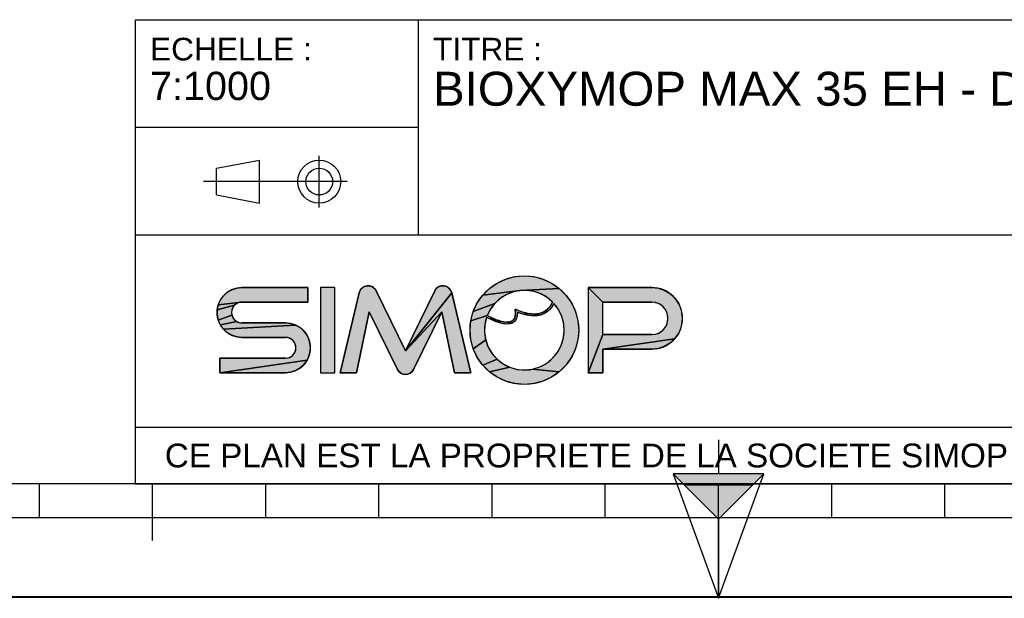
# Model space of a CAD drawing. Header units: millimetres. Extents: x 0 to 297, y 0 to 210.
# Tile 2 of 256: x 87 to 174, y 0 to 51. Entities that reach past the tile are written whole.
import ezdxf

# ---------------------------------------------------------------- set-up
doc = ezdxf.new("R2010")
doc.units = ezdxf.units.MM
doc.header["$LTSCALE"] = 16.335
doc.layers.get('0').update_dxf_attribs({"linetype": 'CONTINUOUS'})
doc.styles.get("Standard").update_dxf_attribs({"font": 'arial.ttf'})

# ---------------------------------------------------------------- blocks, each defined once
blk = doc.blocks.new('MARGEA4_BL0', base_point=(148.514, 105.014))
at = {"color": 7, "linetype": 'Continuous'}
for p, q in [((287.014, 10.014), (10.014, 10.014)), ((88.514, 7.014), (88.514, 10.014)), ((98.514, 5.014), (98.514, 10.014)), ((108.514, 7.014), (108.514, 10.014)), ((118.514, 7.014), (118.514, 10.014)), ((128.514, 7.014), (128.514, 10.014)), ((138.514, 7.014), (138.514, 10.014)), ((148.514, 0.014), (148.514, 10.014)), ((158.514, 7.014), (158.514, 10.014)), ((168.514, 7.014), (168.514, 10.014)), ((248.514, 7.014), (48.514, 7.014)), ((297.014, 0.014), (0.014, 0.014)), ((297.014, 0.014), (0.014, 0.014))]:
    blk.add_line(p, q, dxfattribs=at)
blk = doc.blocks.new('REPERE_ORIENTATION_BL1', base_point=(148.516, 6.898))
at = {"color": 7, "linetype": 'Continuous'}
for p, q in [((148.516, 13.898), (148.516, 10.898)), ((148.516, 6.898), (144.516, 10.898)), ((152.516, 10.898), (144.516, 10.898)), ((144.516, 10.898), (148.516, -0.102)), ((148.516, 6.898), (152.516, 10.898)), ((148.516, -0.102), (152.516, 10.898)), ((151.516, 9.898), (145.516, 9.898)), ((148.516, 6.898), (148.516, -0.102))]:
    blk.add_line(p, q, dxfattribs=at)
blk.add_solid([(144.516, 10.898), (148.516, 6.898), (152.516, 10.898)], dxfattribs=at)
blk = doc.blocks.new('ISO_BL3', base_point=(109.359, 36.711))
at = {"color": 2, "linetype": 'Continuous'}
for p, q in [((104.158, 37.894), (107.956, 38.612)), ((107.956, 34.81), (107.956, 38.612)), ((113.239, 34.434), (113.239, 38.988)), ((104.158, 35.528), (104.158, 37.894)), ((115.7, 36.711), (103.019, 36.711)), ((104.158, 35.528), (107.956, 34.81))]:
    blk.add_line(p, q, dxfattribs=at)
for radius in [1.901, 1.183]:
    blk.add_circle((113.239, 36.711), radius, dxfattribs=at)
blk = doc.blocks.new('LOGO-SIMOP-2009_BL4', base_point=(124.77, 23.589))
at = {"linetype": 'Continuous'}
for points in [[(131.363, 28.389), (132.197, 28.316), (133.005, 28.1), (133.763, 27.746), (134.449, 27.266), (130.961, 27.086), (127.686, 26.675), (128.278, 27.266), (128.963, 27.746), (129.722, 28.1), (130.53, 28.316)], [(105.954, 27.301), (106.412, 27.349), (112.22, 27.349), (112.22, 26.069), (106.412, 26.069), (104.319, 25.829), (104.507, 26.249), (104.777, 26.621), (105.119, 26.929), (105.517, 27.159)], [(117.578, 27.509), (117.792, 27.474), (117.99, 27.382), (118.155, 27.24), (118.276, 27.059), (120.86, 21.749), (124.06, 25.217), (121.579, 20.119), (121.455, 19.934), (121.284, 19.791), (121.08, 19.7), (120.86, 19.669), (120.639, 19.7), (120.436, 19.791), (120.265, 19.934), (120.141, 20.119), (117.66, 25.217), (116.54, 19.829), (115.1, 19.829), (116.778, 26.894), (116.857, 27.097), (116.987, 27.271), (117.16, 27.404), (117.362, 27.485)], [(123.927, 27.474), (124.142, 27.509), (124.358, 27.485), (124.56, 27.404), (124.732, 27.271), (124.863, 27.097), (124.941, 26.894), (120.86, 21.749), (123.444, 27.059), (123.565, 27.24), (123.73, 27.382)], [(129.751, 26.718), (129.215, 26.377), (128.749, 25.946), (126.853, 25.231), (127.207, 25.989), (127.686, 26.675), (130.961, 27.086), (130.34, 26.957)], [(131.596, 27.101), (130.961, 27.086), (134.449, 27.266), (135.04, 26.675), (135.52, 25.989), (135.874, 25.231), (136.091, 24.423), (136.163, 23.589), (136.091, 22.756), (135.874, 21.947), (135.52, 21.189), (135.04, 20.504), (134.449, 19.912), (132.075, 20.142), (132.717, 20.34), (133.309, 20.655), (133.83, 21.078), (134.262, 21.592), (134.588, 22.178), (134.798, 22.816), (134.882, 23.482), (134.838, 24.152), (134.668, 24.801), (134.378, 25.407), (133.978, 25.946), (133.719, 25.545), (133.436, 25.258), (133.098, 25.04), (132.731, 24.907), (132.159, 25.009), (132.592, 25.042), (132.968, 25.156), (133.314, 25.364), (133.6, 25.651), (133.861, 26.069), (133.375, 26.478), (132.823, 26.792), (132.224, 27.002)], [(138.292, 26.069), (137.012, 27.349), (142.612, 27.349), (143.177, 27.29), (143.718, 27.114), (144.211, 26.83), (144.633, 26.449), (144.967, 25.989), (145.199, 25.47), (145.317, 24.913), (145.317, 24.345), (145.199, 23.789), (144.967, 23.269), (144.633, 22.809), (138.292, 21.909), (138.292, 19.829), (137.012, 19.829), (138.292, 23.189), (142.612, 23.189), (142.956, 23.231), (143.281, 23.354), (143.567, 23.551), (143.797, 23.811), (143.958, 24.119), (144.041, 24.456), (144.041, 24.803), (143.958, 25.14), (143.797, 25.447), (143.567, 25.707), (143.281, 25.904), (142.956, 26.027), (142.612, 26.069)], [(124.06, 25.217), (120.86, 21.749), (124.941, 26.894), (126.62, 19.829), (125.18, 19.829)], [(105.952, 25.946), (105.761, 25.8), (104.224, 25.379), (104.319, 25.829), (106.412, 26.069), (106.174, 26.038)], [(105.523, 25.387), (105.492, 25.149), (105.523, 24.911), (104.319, 24.469), (104.224, 24.919), (104.224, 25.379), (105.761, 25.8), (105.615, 25.609)], [(128.368, 25.438), (128.084, 24.869), (126.636, 24.423), (126.853, 25.231), (128.749, 25.946)], [(131.146, 25.202), (131.682, 25.062), (131.315, 24.983), (130.744, 25.179), (130.717, 24.821), (130.631, 24.565), (130.48, 24.354), (130.273, 24.213), (130.001, 24.3), (130.178, 24.346), (130.347, 24.448), (130.481, 24.62), (130.552, 24.815), (130.583, 25.063), (130.563, 25.429)], [(105.761, 24.499), (105.952, 24.352), (104.507, 24.049), (104.319, 24.469), (105.523, 24.911), (105.615, 24.689)], [(128.084, 24.869), (128.432, 24.7), (128.441, 24.519), (128.029, 24.718), (127.876, 24.064), (127.849, 23.394), (127.95, 22.73), (126.853, 21.947), (126.636, 22.756), (126.563, 23.589), (126.636, 24.423)], [(128.738, 24.565), (129.026, 24.456), (129.312, 24.368), (129.161, 24.244), (128.799, 24.369), (128.441, 24.519), (128.432, 24.7)], [(129.788, 24.29), (130.001, 24.3), (130.273, 24.213), (130.034, 24.143), (129.77, 24.13), (129.472, 24.167), (129.161, 24.244), (129.312, 24.368), (129.552, 24.315)], [(132.159, 25.009), (132.731, 24.907), (132.312, 24.85), (131.842, 24.874), (131.315, 24.983), (131.682, 25.062)], [(111.553, 23.809), (111.895, 23.501), (112.165, 23.129), (112.352, 22.709), (112.448, 22.259), (112.448, 21.799), (112.352, 21.349), (112.165, 20.929), (104.452, 19.829), (104.452, 21.109), (110.26, 21.109), (110.498, 21.14), (110.72, 21.232), (110.91, 21.379), (111.057, 21.569), (111.148, 21.791), (111.18, 22.029), (111.148, 22.267), (111.057, 22.489), (110.91, 22.68), (110.72, 22.826), (110.498, 22.918), (110.26, 22.949), (106.412, 22.949), (105.954, 22.997), (105.517, 23.139), (105.119, 23.369), (104.777, 23.677), (111.155, 24.039)], [(110.717, 24.181), (111.155, 24.039), (104.777, 23.677), (104.507, 24.049), (105.952, 24.352), (106.174, 24.26), (106.412, 24.229), (110.26, 24.229)], [(128.175, 22.098), (128.516, 21.52), (128.961, 21.017), (127.686, 20.504), (127.207, 21.189), (126.853, 21.947), (127.95, 22.73)], [(143.177, 21.969), (142.612, 21.909), (138.292, 21.909), (144.633, 22.809), (144.211, 22.429), (143.718, 22.144)], [(110.717, 19.877), (110.26, 19.829), (104.452, 19.829), (112.165, 20.929), (111.895, 20.557), (111.553, 20.249), (111.155, 20.019)], [(129.493, 20.607), (130.093, 20.307), (128.278, 19.912), (127.686, 20.504), (128.961, 21.017)], [(131.408, 20.069), (132.075, 20.142), (134.449, 19.912), (133.763, 19.432), (133.005, 19.079), (132.197, 18.862), (131.363, 18.789), (130.53, 18.862), (129.722, 19.079), (128.963, 19.432), (128.278, 19.912), (130.093, 20.307), (130.739, 20.125)]]:
    blk.add_hatch(color=2, dxfattribs=at).paths.add_polyline_path(points)
at = {"color": 2, "linetype": 'Continuous'}
for p, q in [((128.963, 27.746), (129.722, 28.1)), ((129.722, 28.1), (130.53, 28.316)), ((130.53, 28.316), (131.363, 28.389)), ((131.363, 28.389), (132.197, 28.316)), ((132.197, 28.316), (133.005, 28.1)), ((133.005, 28.1), (133.763, 27.746)), ((105.119, 26.929), (105.517, 27.159)), ((105.517, 27.159), (105.954, 27.301)), ((105.954, 27.301), (106.412, 27.349)), ((116.778, 26.894), (116.857, 27.097)), ((116.857, 27.097), (116.987, 27.271)), ((116.987, 27.271), (117.16, 27.404)), ((117.16, 27.404), (117.362, 27.485)), ((117.362, 27.485), (117.578, 27.509)), ((117.578, 27.509), (117.792, 27.474)), ((117.792, 27.474), (117.99, 27.382)), ((117.99, 27.382), (118.155, 27.24)), ((118.155, 27.24), (118.276, 27.059)), ((123.444, 27.059), (123.565, 27.24)), ((123.565, 27.24), (123.73, 27.382)), ((123.73, 27.382), (123.927, 27.474)), ((123.927, 27.474), (124.142, 27.509)), ((124.142, 27.509), (124.358, 27.485)), ((124.358, 27.485), (124.56, 27.404)), ((124.56, 27.404), (124.732, 27.271)), ((124.732, 27.271), (124.863, 27.097)), ((124.863, 27.097), (124.941, 26.894)), ((127.686, 26.675), (128.278, 27.266)), ((130.961, 27.086), (127.686, 26.675)), ((128.278, 27.266), (128.963, 27.746)), ((130.961, 27.086), (130.34, 26.957)), ((134.449, 27.266), (130.961, 27.086)), ((131.596, 27.101), (130.961, 27.086)), ((132.224, 27.002), (131.596, 27.101)), ((132.823, 26.792), (132.224, 27.002)), ((133.763, 27.746), (134.449, 27.266)), ((134.449, 27.266), (135.04, 26.675)), ((138.292, 26.069), (137.012, 27.349)), ((142.612, 27.349), (143.177, 27.29)), ((143.177, 27.29), (143.718, 27.114)), ((143.718, 27.114), (144.211, 26.83)), ((104.319, 25.829), (104.507, 26.249)), ((104.507, 26.249), (104.777, 26.621)), ((104.777, 26.621), (105.119, 26.929)), ((124.941, 26.894), (120.86, 21.749)), ((127.207, 25.989), (127.686, 26.675)), ((129.215, 26.377), (128.749, 25.946)), ((129.751, 26.718), (129.215, 26.377)), ((130.34, 26.957), (129.751, 26.718)), ((133.375, 26.478), (132.823, 26.792)), ((133.861, 26.069), (133.375, 26.478)), ((135.04, 26.675), (135.52, 25.989)), ((144.211, 26.83), (144.633, 26.449)), ((144.633, 26.449), (144.967, 25.989)), ((104.224, 25.379), (104.319, 25.829)), ((105.761, 25.8), (104.224, 25.379)), ((104.224, 24.919), (104.224, 25.379)), ((106.412, 26.069), (104.319, 25.829)), ((105.523, 25.387), (105.492, 25.149)), ((105.615, 25.609), (105.523, 25.387)), ((105.761, 25.8), (105.615, 25.609)), ((105.952, 25.946), (105.761, 25.8)), ((106.174, 26.038), (105.952, 25.946)), ((106.412, 26.069), (106.174, 26.038)), ((126.636, 24.423), (126.853, 25.231)), ((126.853, 25.231), (127.207, 25.989)), ((128.749, 25.946), (126.853, 25.231)), ((128.368, 25.438), (128.084, 24.869)), ((128.749, 25.946), (128.368, 25.438)), ((130.583, 25.063), (130.563, 25.429)), ((130.563, 25.429), (131.146, 25.202)), ((132.968, 25.156), (133.314, 25.364)), ((133.436, 25.258), (133.098, 25.04)), ((133.314, 25.364), (133.6, 25.651)), ((133.719, 25.545), (133.436, 25.258)), ((133.6, 25.651), (133.861, 26.069)), ((133.978, 25.946), (133.719, 25.545)), ((134.378, 25.407), (133.978, 25.946)), ((134.668, 24.801), (134.378, 25.407)), ((135.52, 25.989), (135.874, 25.231)), ((135.874, 25.231), (136.091, 24.423)), ((142.956, 26.027), (142.612, 26.069)), ((143.281, 25.904), (142.956, 26.027)), ((143.567, 25.707), (143.281, 25.904)), ((143.797, 25.447), (143.567, 25.707)), ((143.958, 25.14), (143.797, 25.447)), ((144.967, 25.989), (145.199, 25.47)), ((145.199, 25.47), (145.317, 24.913)), ((104.319, 24.469), (104.224, 24.919)), ((105.523, 24.911), (104.319, 24.469)), ((104.507, 24.049), (104.319, 24.469)), ((105.492, 25.149), (105.523, 24.911)), ((105.523, 24.911), (105.615, 24.689)), ((105.615, 24.689), (105.761, 24.499)), ((105.761, 24.499), (105.952, 24.352)), ((124.06, 25.217), (120.86, 21.749)), ((126.563, 23.589), (126.636, 24.423)), ((128.084, 24.869), (126.636, 24.423)), ((128.029, 24.718), (127.876, 24.064)), ((128.441, 24.519), (128.029, 24.718)), ((128.084, 24.869), (128.432, 24.7)), ((128.432, 24.7), (128.738, 24.565)), ((128.432, 24.7), (128.441, 24.519)), ((128.799, 24.369), (128.441, 24.519)), ((128.738, 24.565), (129.026, 24.456)), ((129.161, 24.244), (128.799, 24.369)), ((129.026, 24.456), (129.312, 24.368)), ((129.312, 24.368), (129.161, 24.244)), ((129.312, 24.368), (129.552, 24.315)), ((130.178, 24.346), (130.347, 24.448)), ((130.347, 24.448), (130.481, 24.62)), ((130.631, 24.565), (130.48, 24.354)), ((130.481, 24.62), (130.552, 24.815)), ((130.552, 24.815), (130.583, 25.063)), ((130.717, 24.821), (130.631, 24.565)), ((130.744, 25.179), (130.717, 24.821)), ((131.315, 24.983), (130.744, 25.179)), ((131.146, 25.202), (131.682, 25.062)), ((131.682, 25.062), (131.315, 24.983)), ((131.842, 24.874), (131.315, 24.983)), ((131.682, 25.062), (132.159, 25.009)), ((132.312, 24.85), (131.842, 24.874)), ((132.159, 25.009), (132.592, 25.042)), ((132.731, 24.907), (132.159, 25.009)), ((132.731, 24.907), (132.312, 24.85)), ((132.592, 25.042), (132.968, 25.156)), ((133.098, 25.04), (132.731, 24.907)), ((134.838, 24.152), (134.668, 24.801)), ((136.091, 24.423), (136.163, 23.589)), ((144.041, 24.803), (143.958, 25.14)), ((143.958, 24.119), (144.041, 24.456)), ((144.041, 24.456), (144.041, 24.803)), ((145.317, 24.913), (145.317, 24.345)), ((105.952, 24.352), (104.507, 24.049)), ((104.777, 23.677), (104.507, 24.049)), ((111.155, 24.039), (104.777, 23.677)), ((105.119, 23.369), (104.777, 23.677)), ((105.952, 24.352), (106.174, 24.26)), ((106.174, 24.26), (106.412, 24.229)), ((110.26, 24.229), (110.717, 24.181)), ((110.717, 24.181), (111.155, 24.039)), ((111.155, 24.039), (111.553, 23.809)), ((111.553, 23.809), (111.895, 23.501)), ((111.895, 23.501), (112.165, 23.129)), ((126.636, 22.756), (126.563, 23.589)), ((127.876, 24.064), (127.849, 23.394)), ((129.472, 24.167), (129.161, 24.244)), ((129.77, 24.13), (129.472, 24.167)), ((129.552, 24.315), (129.788, 24.29)), ((130.034, 24.143), (129.77, 24.13)), ((129.788, 24.29), (130.001, 24.3)), ((130.001, 24.3), (130.178, 24.346)), ((130.273, 24.213), (130.001, 24.3)), ((130.273, 24.213), (130.034, 24.143)), ((130.48, 24.354), (130.273, 24.213)), ((134.882, 23.482), (134.838, 24.152)), ((136.163, 23.589), (136.091, 22.756)), ((143.281, 23.354), (143.567, 23.551)), ((143.567, 23.551), (143.797, 23.811)), ((143.797, 23.811), (143.958, 24.119)), ((145.199, 23.789), (144.967, 23.269)), ((145.317, 24.345), (145.199, 23.789)), ((105.517, 23.139), (105.119, 23.369)), ((105.954, 22.997), (105.517, 23.139)), ((106.412, 22.949), (105.954, 22.997)), ((110.498, 22.918), (110.26, 22.949)), ((110.72, 22.826), (110.498, 22.918)), ((110.91, 22.68), (110.72, 22.826)), ((111.057, 22.489), (110.91, 22.68)), ((112.165, 23.129), (112.352, 22.709)), ((112.352, 22.709), (112.448, 22.259)), ((126.853, 21.947), (126.636, 22.756)), ((127.95, 22.73), (126.853, 21.947)), ((127.849, 23.394), (127.95, 22.73)), ((127.95, 22.73), (128.175, 22.098)), ((134.588, 22.178), (134.798, 22.816)), ((134.798, 22.816), (134.882, 23.482)), ((136.091, 22.756), (135.874, 21.947)), ((138.292, 23.189), (137.012, 19.829)), ((144.633, 22.809), (138.292, 21.909)), ((142.612, 23.189), (142.956, 23.231)), ((142.956, 23.231), (143.281, 23.354)), ((144.633, 22.809), (144.211, 22.429)), ((144.967, 23.269), (144.633, 22.809)), ((111.148, 22.267), (111.057, 22.489)), ((111.057, 21.569), (111.148, 21.791)), ((111.18, 22.029), (111.148, 22.267)), ((111.148, 21.791), (111.18, 22.029)), ((112.448, 21.799), (112.352, 21.349)), ((112.448, 22.259), (112.448, 21.799)), ((127.207, 21.189), (126.853, 21.947)), ((128.175, 22.098), (128.516, 21.52)), ((134.262, 21.592), (134.588, 22.178)), ((135.874, 21.947), (135.52, 21.189)), ((143.177, 21.969), (142.612, 21.909)), ((143.718, 22.144), (143.177, 21.969)), ((144.211, 22.429), (143.718, 22.144)), ((112.165, 20.929), (104.452, 19.829)), ((110.26, 21.109), (110.498, 21.14)), ((110.498, 21.14), (110.72, 21.232)), ((110.72, 21.232), (110.91, 21.379)), ((110.91, 21.379), (111.057, 21.569)), ((112.165, 20.929), (111.895, 20.557)), ((112.352, 21.349), (112.165, 20.929)), ((127.686, 20.504), (127.207, 21.189)), ((128.961, 21.017), (127.686, 20.504)), ((128.516, 21.52), (128.961, 21.017)), ((128.961, 21.017), (129.493, 20.607)), ((133.309, 20.655), (133.83, 21.078)), ((133.83, 21.078), (134.262, 21.592)), ((135.52, 21.189), (135.04, 20.504)), ((111.155, 20.019), (110.717, 19.877)), ((111.553, 20.249), (111.155, 20.019)), ((111.895, 20.557), (111.553, 20.249)), ((120.265, 19.934), (120.141, 20.119)), ((121.579, 20.119), (121.455, 19.934)), ((128.278, 19.912), (127.686, 20.504)), ((130.093, 20.307), (128.278, 19.912)), ((129.493, 20.607), (130.093, 20.307)), ((130.093, 20.307), (130.739, 20.125)), ((130.739, 20.125), (131.408, 20.069)), ((131.408, 20.069), (132.075, 20.142)), ((132.075, 20.142), (132.717, 20.34)), ((134.449, 19.912), (132.075, 20.142)), ((132.717, 20.34), (133.309, 20.655)), ((135.04, 20.504), (134.449, 19.912)), ((110.717, 19.877), (110.26, 19.829)), ((120.436, 19.791), (120.265, 19.934)), ((120.639, 19.7), (120.436, 19.791)), ((120.86, 19.669), (120.639, 19.7)), ((121.08, 19.7), (120.86, 19.669)), ((121.284, 19.791), (121.08, 19.7)), ((121.455, 19.934), (121.284, 19.791)), ((128.963, 19.432), (128.278, 19.912)), ((129.722, 19.079), (128.963, 19.432)), ((133.763, 19.432), (133.005, 19.079)), ((134.449, 19.912), (133.763, 19.432)), ((130.53, 18.862), (129.722, 19.079)), ((131.363, 18.789), (130.53, 18.862)), ((132.197, 18.862), (131.363, 18.789)), ((133.005, 19.079), (132.197, 18.862))]:
    blk.add_line(p, q, dxfattribs=at)
at = {"color": 7, "linetype": 'Continuous'}
for p, q in [((112.22, 27.349), (106.412, 27.349)), ((112.22, 26.069), (112.22, 27.349)), ((113.34, 27.349), (113.34, 19.829)), ((114.62, 27.349), (113.34, 27.349)), ((114.62, 19.829), (114.62, 27.349)), ((120.86, 21.749), (118.276, 27.059)), ((123.444, 27.059), (120.86, 21.749)), ((142.612, 27.349), (137.012, 27.349)), ((137.012, 27.349), (137.012, 19.829)), ((116.778, 26.894), (115.1, 19.829)), ((126.62, 19.829), (124.941, 26.894)), ((106.412, 26.069), (112.22, 26.069)), ((138.292, 26.069), (142.612, 26.069)), ((138.292, 23.189), (138.292, 26.069)), ((116.54, 19.829), (117.66, 25.217)), ((117.66, 25.217), (120.141, 20.119)), ((121.579, 20.119), (124.06, 25.217)), ((124.06, 25.217), (125.18, 19.829)), ((110.26, 24.229), (106.412, 24.229)), ((106.412, 22.949), (110.26, 22.949)), ((142.612, 23.189), (138.292, 23.189)), ((138.292, 21.909), (142.612, 21.909)), ((138.292, 19.829), (138.292, 21.909)), ((104.452, 21.109), (104.452, 19.829)), ((110.26, 21.109), (104.452, 21.109)), ((104.452, 19.829), (110.26, 19.829)), ((113.34, 19.829), (114.62, 19.829)), ((115.1, 19.829), (116.54, 19.829)), ((125.18, 19.829), (126.62, 19.829)), ((137.012, 19.829), (138.292, 19.829))]:
    blk.add_line(p, q, dxfattribs=at)
at = {"color": 2, "linetype": 'Continuous'}
for points in [[(131.363, 28.389), (132.197, 28.316), (133.005, 28.1), (133.763, 27.746), (134.449, 27.266), (130.961, 27.086), (127.686, 26.675), (128.278, 27.266), (128.963, 27.746), (129.722, 28.1), (130.53, 28.316), (131.363, 28.389)], [(105.954, 27.301), (106.412, 27.349), (112.22, 27.349), (112.22, 26.069), (106.412, 26.069), (104.319, 25.829), (104.507, 26.249), (104.777, 26.621), (105.119, 26.929), (105.517, 27.159), (105.954, 27.301)], [(117.578, 27.509), (117.792, 27.474), (117.99, 27.382), (118.155, 27.24), (118.276, 27.059), (120.86, 21.749), (124.06, 25.217), (121.579, 20.119), (121.455, 19.934), (121.284, 19.791), (121.08, 19.7), (120.86, 19.669), (120.639, 19.7), (120.436, 19.791), (120.265, 19.934), (120.141, 20.119), (117.66, 25.217), (116.54, 19.829), (115.1, 19.829), (116.778, 26.894), (116.857, 27.097), (116.987, 27.271), (117.16, 27.404), (117.362, 27.485), (117.578, 27.509)], [(123.927, 27.474), (124.142, 27.509), (124.358, 27.485), (124.56, 27.404), (124.732, 27.271), (124.863, 27.097), (124.941, 26.894), (120.86, 21.749), (123.444, 27.059), (123.565, 27.24), (123.73, 27.382), (123.927, 27.474)], [(129.751, 26.718), (129.215, 26.377), (128.749, 25.946), (126.853, 25.231), (127.207, 25.989), (127.686, 26.675), (130.961, 27.086), (130.34, 26.957), (129.751, 26.718)], [(131.596, 27.101), (130.961, 27.086), (134.449, 27.266), (135.04, 26.675), (135.52, 25.989), (135.874, 25.231), (136.091, 24.423), (136.163, 23.589), (136.091, 22.756), (135.874, 21.947), (135.52, 21.189), (135.04, 20.504), (134.449, 19.912), (132.075, 20.142), (132.717, 20.34), (133.309, 20.655), (133.83, 21.078), (134.262, 21.592), (134.588, 22.178), (134.798, 22.816), (134.882, 23.482), (134.838, 24.152), (134.668, 24.801), (134.378, 25.407), (133.978, 25.946), (133.719, 25.545), (133.436, 25.258), (133.098, 25.04), (132.731, 24.907), (132.159, 25.009), (132.592, 25.042), (132.968, 25.156), (133.314, 25.364), (133.6, 25.651), (133.861, 26.069), (133.375, 26.478), (132.823, 26.792), (132.224, 27.002), (131.596, 27.101)], [(138.292, 26.069), (137.012, 27.349), (142.612, 27.349), (143.177, 27.29), (143.718, 27.114), (144.211, 26.83), (144.633, 26.449), (144.967, 25.989), (145.199, 25.47), (145.317, 24.913), (145.317, 24.345), (145.199, 23.789), (144.967, 23.269), (144.633, 22.809), (138.292, 21.909), (138.292, 19.829), (137.012, 19.829), (138.292, 23.189), (142.612, 23.189), (142.956, 23.231), (143.281, 23.354), (143.567, 23.551), (143.797, 23.811), (143.958, 24.119), (144.041, 24.456), (144.041, 24.803), (143.958, 25.14), (143.797, 25.447), (143.567, 25.707), (143.281, 25.904), (142.956, 26.027), (142.612, 26.069), (138.292, 26.069)], [(124.06, 25.217), (120.86, 21.749), (124.941, 26.894), (126.62, 19.829), (125.18, 19.829), (124.06, 25.217)], [(105.952, 25.946), (105.761, 25.8), (104.224, 25.379), (104.319, 25.829), (106.412, 26.069), (106.174, 26.038), (105.952, 25.946)], [(105.523, 25.387), (105.492, 25.149), (105.523, 24.911), (104.319, 24.469), (104.224, 24.919), (104.224, 25.379), (105.761, 25.8), (105.615, 25.609), (105.523, 25.387)], [(128.368, 25.438), (128.084, 24.869), (126.636, 24.423), (126.853, 25.231), (128.749, 25.946), (128.368, 25.438)], [(131.146, 25.202), (131.682, 25.062), (131.315, 24.983), (130.744, 25.179), (130.717, 24.821), (130.631, 24.565), (130.48, 24.354), (130.273, 24.213), (130.001, 24.3), (130.178, 24.346), (130.347, 24.448), (130.481, 24.62), (130.552, 24.815), (130.583, 25.063), (130.563, 25.429), (131.146, 25.202)], [(105.761, 24.499), (105.952, 24.352), (104.507, 24.049), (104.319, 24.469), (105.523, 24.911), (105.615, 24.689), (105.761, 24.499)], [(128.084, 24.869), (128.432, 24.7), (128.441, 24.519), (128.029, 24.718), (127.876, 24.064), (127.849, 23.394), (127.95, 22.73), (126.853, 21.947), (126.636, 22.756), (126.563, 23.589), (126.636, 24.423), (128.084, 24.869)], [(128.738, 24.565), (129.026, 24.456), (129.312, 24.368), (129.161, 24.244), (128.799, 24.369), (128.441, 24.519), (128.432, 24.7), (128.738, 24.565)], [(129.788, 24.29), (130.001, 24.3), (130.273, 24.213), (130.034, 24.143), (129.77, 24.13), (129.472, 24.167), (129.161, 24.244), (129.312, 24.368), (129.552, 24.315), (129.788, 24.29)], [(132.159, 25.009), (132.731, 24.907), (132.312, 24.85), (131.842, 24.874), (131.315, 24.983), (131.682, 25.062), (132.159, 25.009)], [(111.553, 23.809), (111.895, 23.501), (112.165, 23.129), (112.352, 22.709), (112.448, 22.259), (112.448, 21.799), (112.352, 21.349), (112.165, 20.929), (104.452, 19.829), (104.452, 21.109), (110.26, 21.109), (110.498, 21.14), (110.72, 21.232), (110.91, 21.379), (111.057, 21.569), (111.148, 21.791), (111.18, 22.029), (111.148, 22.267), (111.057, 22.489), (110.91, 22.68), (110.72, 22.826), (110.498, 22.918), (110.26, 22.949), (106.412, 22.949), (105.954, 22.997), (105.517, 23.139), (105.119, 23.369), (104.777, 23.677), (111.155, 24.039), (111.553, 23.809)], [(110.717, 24.181), (111.155, 24.039), (104.777, 23.677), (104.507, 24.049), (105.952, 24.352), (106.174, 24.26), (106.412, 24.229), (110.26, 24.229), (110.717, 24.181)], [(128.175, 22.098), (128.516, 21.52), (128.961, 21.017), (127.686, 20.504), (127.207, 21.189), (126.853, 21.947), (127.95, 22.73), (128.175, 22.098)], [(143.177, 21.969), (142.612, 21.909), (138.292, 21.909), (144.633, 22.809), (144.211, 22.429), (143.718, 22.144), (143.177, 21.969)], [(110.717, 19.877), (110.26, 19.829), (104.452, 19.829), (112.165, 20.929), (111.895, 20.557), (111.553, 20.249), (111.155, 20.019), (110.717, 19.877)], [(129.493, 20.607), (130.093, 20.307), (128.278, 19.912), (127.686, 20.504), (128.961, 21.017), (129.493, 20.607)], [(131.408, 20.069), (132.075, 20.142), (134.449, 19.912), (133.763, 19.432), (133.005, 19.079), (132.197, 18.862), (131.363, 18.789), (130.53, 18.862), (129.722, 19.079), (128.963, 19.432), (128.278, 19.912), (130.093, 20.307), (130.739, 20.125), (131.408, 20.069)]]:
    blk.add_lwpolyline(points, dxfattribs=at)
at = {"color": 7, "linetype": 'Continuous'}
blk.add_circle((131.363, 23.589), 4.8, dxfattribs=at)
for centre, radius, start, end in [((106.412, 25.149), 2.2, 90, 270), ((117.556, 26.709), 0.8, 25.94945, 166.63548), ((124.163, 26.709), 0.8, 13.36452, 154.05055), ((131.363, 23.589), 3.52, 44.79283, 158.67631), ((142.612, 24.629), 2.72, 270, 90), ((106.412, 25.149), 0.92, 90, 270), ((131.363, 23.589), 3.52, 161.30052, 42.02671), ((142.612, 24.629), 1.44, 270, 90), ((110.26, 22.029), 2.2, 270, 90), ((110.26, 22.029), 0.92, 270, 90), ((120.86, 20.469), 0.8, 205.94945, 334.05055)]:
    blk.add_arc(centre, radius, start, end, dxfattribs=at)
for points, knots in [([(130.563, 25.429), (130.59, 25.221), (130.59, 24.88), (130.467, 24.544), (130.244, 24.35), (129.836, 24.25), (129.149, 24.376), (128.458, 24.678), (128.084, 24.869)], [0, 0, 0, 0, 0.125, 0.25, 0.375, 0.5, 0.75, 1, 1, 1, 1]), ([(133.978, 25.946), (133.742, 25.491), (133.106, 24.892), (131.957, 24.786), (131.132, 25.023), (130.744, 25.179)], [0, 0, 0, 0, 0.345264, 0.703638, 1, 1, 1, 1]), ([(130.744, 25.179), (130.749, 25.009), (130.71, 24.645), (130.441, 24.241), (129.948, 24.097), (129.39, 24.163), (128.75, 24.373), (128.275, 24.593), (128.029, 24.718)], [0, 0, 0, 0, 0.118516, 0.29564, 0.472763, 0.649887, 0.82701, 1, 1, 1, 1])]:
    blk.add_open_spline(points, degree=3, knots=knots, dxfattribs=at)
blk.add_open_spline([(133.861, 26.069), (133.691, 25.725), (133.278, 25.242), (132.495, 24.966), (131.587, 25.038), (130.914, 25.273), (130.563, 25.429)], degree=3, dxfattribs=at)
at = {"color": 2, "linetype": 'Continuous'}
for points in [[(113.34, 19.829), (113.34, 27.349), (114.62, 19.829), (114.62, 27.349)], [(138.292, 23.189), (137.012, 19.829), (138.292, 26.069), (137.012, 27.349)]]:
    blk.add_solid(points, dxfattribs=at)
blk = doc.blocks.new('*T6')
at = {"color": 2, "linetype": 'Continuous'}
for p, q in [((0, 0), (0, 41)), ((0, 41), (190, 41)), ((25, 22), (25, 41)), ((170, 5), (170, 41)), ((190, 0), (190, 41)), ((0, 31.5), (25, 31.5)), ((0, 22), (190, 22)), ((110, 5), (110, 22)), ((170, 15), (190, 15)), ((0, 5), (190, 5)), ((0, 0), (190, 0))]:
    blk.add_line(p, q, dxfattribs=at)
at = {"color": 5, "linetype": 'Continuous', "line_spacing_factor": 0.9}
for s, insert, char_height, width, attachment_point in [('ECHELLE :\\P\\H2.5;7:1000', (1.28, 39.4), 2, 28.52045, 1), ('TITRE :\\P\\H3.0;BIOXYMOP MAX 35 EH - DV19\\P\\H2.0; \\P \\P ', (26.28, 39.4), 2, 118.99628, 1), ('A4', (180, 34), 5, 17.0632, 2), ('REFERENCE PRODUIT :\\P\\H3.0;BIOXYMOP6346/35-19', (111.28, 20.4), 2, 87.01115, 1), ('FR', (180, 20), 3, 11.15242, 2), ('FOLIO :  \\P\\H3.0;1/1', (180, 12.812), 1.5, 17.19703, 2), ('CE PLAN EST LA PROPRIETE DE LA SOCIETE SIMOP ET NE PEUT ETRE REPRODUIT OU COMMUNIQUE SANS SON AUTORISATION', (95, 3.55), 2.1, 368.8974, 2)]:
    blk.add_mtext(s, dxfattribs=dict(at, insert=insert, char_height=char_height, width=width, attachment_point=attachment_point))

msp = doc.modelspace()

# ---------------------------------------------------------------- linework, layer by layer
at = {"color": 7, "linetype": 'Continuous'}
msp.add_line((0, 0), (297, 0), dxfattribs=at)

# ---------------------------------------------------------------- block references
at = {"color": 2, "linetype": 'Continuous'}
for name, p in [('MARGEA4_BL0', (148.514, 105.014)), ('ISO_BL3', (109.359, 36.711)), ('LOGO-SIMOP-2009_BL4', (124.77, 23.589)), ('REPERE_ORIENTATION_BL1', (148.516, 6.898))]:
    msp.add_blockref(name, p, dxfattribs=at)
msp.add_blockref('*T6', (97.014, 10.014))

doc.saveas('drawing.dxf')
